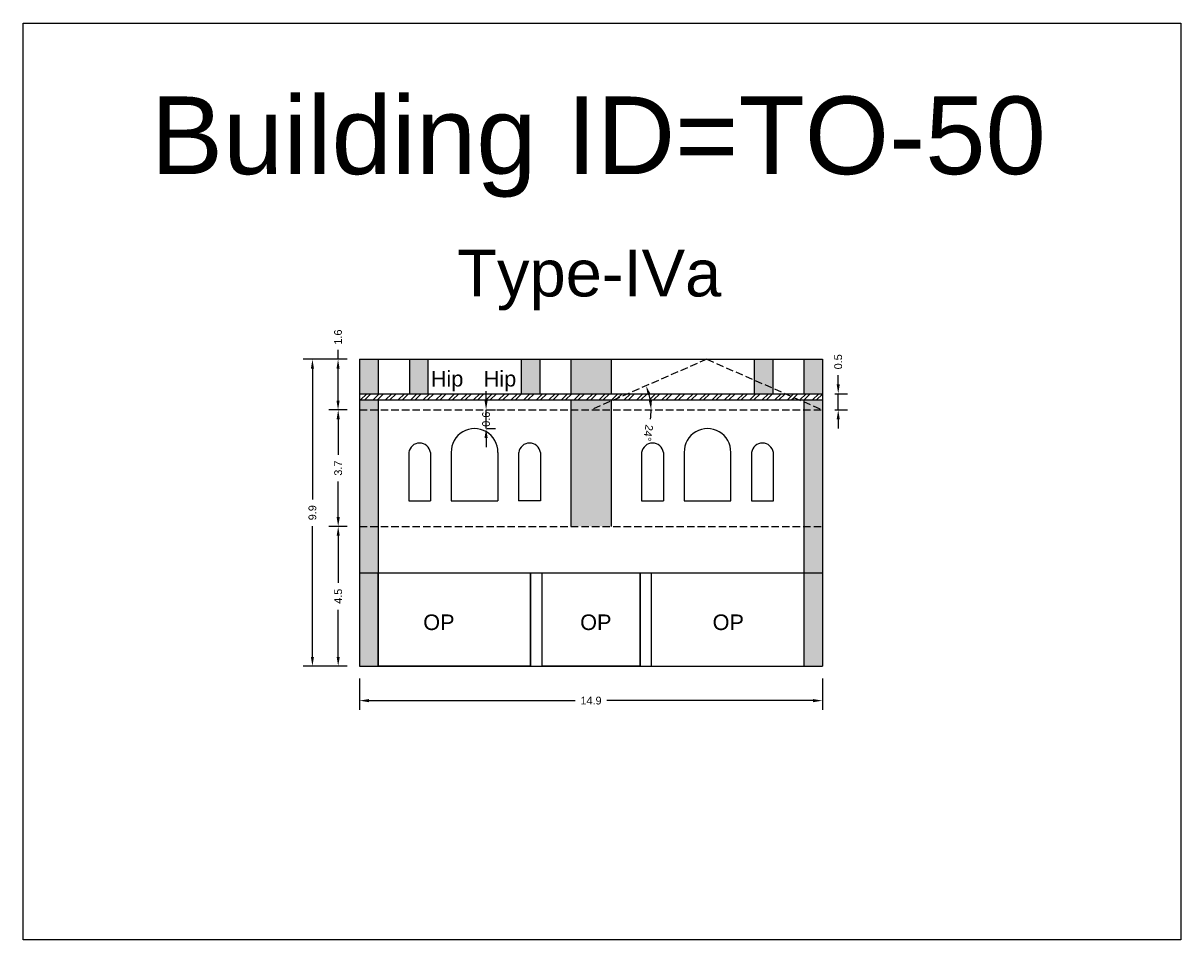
# Model space of a CAD drawing. Header units: metres. Extents: x 3416649 to 3417130, y -6713042 to -6712690.
# Tile 60 of 70: x 3417092 to 3417130, y -6712902 to -6712873. Entities that reach past the tile are written whole.
import ezdxf

# ---------------------------------------------------------------- set-up
doc = ezdxf.new("R2010")
doc.units = ezdxf.units.M
doc.linetypes.add('ACAD_ISO02W100', pattern=[15, 12, -3])
doc.layers.add('Dotted', color=7, linetype='ACAD_ISO02W100', plot=False)
doc.styles.get("Standard").update_dxf_attribs({"font": 'arial.ttf'})
doc.dimstyles.new('ISO-25', dxfattribs={"dimtxt": 0.25, "dimasz": 0.3, "dimexe": 0.3, "dimexo": 0.4, "dimgap": 0.2, "dimtad": 0, "dimdec": 1, "dimdsep": 46, "dimtxsty": 'Standard', "dimcen": 2.5, "dimadec": 0, "dimazin": 0, "dimtfac": 1, "dimtdec": 1, "dimtmove": 0, "dimatfit": 3, "dimfxl": 1, "dimarcsym": 0})
pattern_1 = [(45, (-110.99146, 1.45591), (-0.202055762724, 0.202055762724), []), (45, (-110.85676, 1.45591), (-0.202055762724, 0.202055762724), [])]

# ---------------------------------------------------------------- blocks, each defined once
blk = doc.blocks.new('*D399')
at = {"color": 0, "lineweight": -2, "transparency": 16777216}
for start, end in [(8.896, 14.7375), (351.104, 360)]:
    blk.add_arc((3417110.515, -6712885.194), 1.934, start, end, dxfattribs=at)
at = {"color": 0, "transparency": 16777216}
for points in [[(3417112.338, -6712884.719), (3417112.433, -6712884.686), (3417112.287, -6712884.419)], [(3417112.476, -6712884.891), (3417112.376, -6712884.899), (3417112.449, -6712885.194)]]:
    blk.add_solid(points, dxfattribs=at)
at = {"layer": 'Defpoints', "color": 0, "transparency": 16777216}
for p in [(3417114.24, -6712883.564), (3417112.376, -6712884.669), (3417103.065, -6712885.194), (3417110.515, -6712885.194), (3417117.965, -6712885.194)]:
    blk.add_point(p, dxfattribs=at)
at = {"color": 0, "transparency": 16777216, "insert": (3417112.357, -6712885.935), "char_height": 0.25, "attachment_point": 5, "rotation": 261.104}
blk.add_mtext('24°', dxfattribs=at)
blk = doc.blocks.new('*D400')
at = {"color": 0, "lineweight": -2, "transparency": 16777216}
for p, q in [((3417103.065, -6712893.844), (3417103.065, -6712894.853)), ((3417117.965, -6712893.844), (3417117.965, -6712894.853)), ((3417103.365, -6712894.553), (3417110.002, -6712894.553)), ((3417117.665, -6712894.553), (3417111.028, -6712894.553))]:
    blk.add_line(p, q, dxfattribs=at)
at = {"color": 0, "transparency": 16777216}
for points in [[(3417103.365, -6712894.503), (3417103.365, -6712894.603), (3417103.065, -6712894.553)], [(3417117.665, -6712894.503), (3417117.665, -6712894.603), (3417117.965, -6712894.553)]]:
    blk.add_solid(points, dxfattribs=at)
at = {"layer": 'Defpoints', "color": 0, "transparency": 16777216}
for p in [(3417103.065, -6712893.444), (3417117.965, -6712893.444), (3417117.965, -6712894.553)]:
    blk.add_point(p, dxfattribs=at)
at = {"color": 0, "transparency": 16777216, "insert": (3417110.515, -6712894.553), "char_height": 0.25, "attachment_point": 5}
blk.add_mtext('14.9', dxfattribs=at)
blk = doc.blocks.new('*D401')
at = {"color": 0, "lineweight": -2, "transparency": 16777216}
for p, q in [((3417102.665, -6712883.564), (3417101.245, -6712883.564)), ((3417101.545, -6712883.864), (3417101.545, -6712888.076)), ((3417101.545, -6712893.144), (3417101.545, -6712888.932)), ((3417102.665, -6712893.444), (3417101.245, -6712893.444))]:
    blk.add_line(p, q, dxfattribs=at)
at = {"color": 0, "transparency": 16777216}
for points in [[(3417101.495, -6712883.864), (3417101.595, -6712883.864), (3417101.545, -6712883.564)], [(3417101.495, -6712893.144), (3417101.595, -6712893.144), (3417101.545, -6712893.444)]]:
    blk.add_solid(points, dxfattribs=at)
at = {"layer": 'Defpoints', "color": 0, "transparency": 16777216}
for p in [(3417101.545, -6712883.564), (3417103.065, -6712883.564), (3417103.065, -6712893.444)]:
    blk.add_point(p, dxfattribs=at)
at = {"color": 0, "transparency": 16777216, "insert": (3417101.545, -6712888.504), "char_height": 0.25, "attachment_point": 5, "rotation": 90}
blk.add_mtext('9.9', dxfattribs=at)
blk = doc.blocks.new('*D402')
at = {"color": 0, "lineweight": -2, "transparency": 16777216}
for p, q in [((3417102.665, -6712888.944), (3417102.074, -6712888.944)), ((3417102.374, -6712889.244), (3417102.374, -6712890.761)), ((3417102.374, -6712893.144), (3417102.374, -6712891.628)), ((3417102.665, -6712893.444), (3417102.074, -6712893.444))]:
    blk.add_line(p, q, dxfattribs=at)
at = {"color": 0, "transparency": 16777216}
for points in [[(3417102.324, -6712889.244), (3417102.424, -6712889.244), (3417102.374, -6712888.944)], [(3417102.324, -6712893.144), (3417102.424, -6712893.144), (3417102.374, -6712893.444)]]:
    blk.add_solid(points, dxfattribs=at)
at = {"layer": 'Defpoints', "color": 0, "transparency": 16777216}
for p in [(3417102.374, -6712888.944), (3417103.065, -6712888.944), (3417103.065, -6712893.444)]:
    blk.add_point(p, dxfattribs=at)
at = {"color": 0, "transparency": 16777216, "insert": (3417102.374, -6712891.194), "char_height": 0.25, "attachment_point": 5, "rotation": 90}
blk.add_mtext('4.5', dxfattribs=at)
blk = doc.blocks.new('*D403')
at = {"color": 0, "lineweight": -2, "transparency": 16777216}
for p, q in [((3417102.665, -6712885.194), (3417102.074, -6712885.194)), ((3417102.374, -6712885.494), (3417102.374, -6712886.642)), ((3417102.374, -6712888.644), (3417102.374, -6712887.497)), ((3417102.665, -6712888.944), (3417102.074, -6712888.944))]:
    blk.add_line(p, q, dxfattribs=at)
at = {"color": 0, "transparency": 16777216}
for points in [[(3417102.324, -6712885.494), (3417102.424, -6712885.494), (3417102.374, -6712885.194)], [(3417102.324, -6712888.644), (3417102.424, -6712888.644), (3417102.374, -6712888.944)]]:
    blk.add_solid(points, dxfattribs=at)
at = {"layer": 'Defpoints', "color": 0, "transparency": 16777216}
for p in [(3417102.374, -6712885.194), (3417103.065, -6712885.194), (3417103.065, -6712888.944)]:
    blk.add_point(p, dxfattribs=at)
at = {"color": 0, "transparency": 16777216, "insert": (3417102.374, -6712887.069), "char_height": 0.25, "attachment_point": 5, "rotation": 90}
blk.add_mtext('3.7', dxfattribs=at)
blk = doc.blocks.new('*D404')
at = {"color": 0, "lineweight": -2, "transparency": 16777216}
for p, q in [((3417102.37, -6712883.564), (3417102.37, -6712883.264)), ((3417102.665, -6712883.564), (3417102.07, -6712883.564)), ((3417102.37, -6712884.894), (3417102.37, -6712883.864)), ((3417102.665, -6712885.194), (3417102.07, -6712885.194))]:
    blk.add_line(p, q, dxfattribs=at)
at = {"color": 0, "transparency": 16777216}
for points in [[(3417102.32, -6712883.864), (3417102.42, -6712883.864), (3417102.37, -6712883.564)], [(3417102.32, -6712884.894), (3417102.42, -6712884.894), (3417102.37, -6712885.194)]]:
    blk.add_solid(points, dxfattribs=at)
at = {"layer": 'Defpoints', "color": 0, "transparency": 16777216}
for p in [(3417102.37, -6712883.564), (3417103.065, -6712883.564), (3417103.065, -6712885.194)]:
    blk.add_point(p, dxfattribs=at)
at = {"color": 0, "transparency": 16777216, "insert": (3417102.37, -6712882.849), "char_height": 0.25, "attachment_point": 5, "rotation": 90}
blk.add_mtext('1.6', dxfattribs=at)
blk = doc.blocks.new('*D405')
at = {"color": 0, "lineweight": -2, "transparency": 16777216}
for p, q in [((3417107.136, -6712884.894), (3417107.136, -6712884.594)), ((3417107.136, -6712885.794), (3417107.136, -6712885.194)), ((3417107.165, -6712885.194), (3417107.436, -6712885.194)), ((3417107.165, -6712885.794), (3417107.436, -6712885.794)), ((3417107.136, -6712886.094), (3417107.136, -6712886.394))]:
    blk.add_line(p, q, dxfattribs=at)
at = {"color": 0, "transparency": 16777216}
for points in [[(3417107.086, -6712884.894), (3417107.186, -6712884.894), (3417107.136, -6712885.194)], [(3417107.086, -6712886.094), (3417107.186, -6712886.094), (3417107.136, -6712885.794)]]:
    blk.add_solid(points, dxfattribs=at)
at = {"layer": 'Defpoints', "color": 0, "transparency": 16777216}
for p in [(3417106.765, -6712885.194), (3417107.136, -6712885.194), (3417106.765, -6712885.794)]:
    blk.add_point(p, dxfattribs=at)
at = {"color": 0, "transparency": 16777216, "insert": (3417107.136, -6712885.494), "char_height": 0.25, "attachment_point": 5, "rotation": 90}
blk.add_mtext('0.6', dxfattribs=at)
blk = doc.blocks.new('*D406')
at = {"color": 0, "lineweight": -2, "transparency": 16777216}
for p, q in [((3417118.474, -6712884.374), (3417118.474, -6712884.074)), ((3417118.365, -6712884.674), (3417118.774, -6712884.674)), ((3417118.474, -6712885.194), (3417118.474, -6712884.674)), ((3417118.365, -6712885.194), (3417118.774, -6712885.194)), ((3417118.474, -6712885.494), (3417118.474, -6712885.794))]:
    blk.add_line(p, q, dxfattribs=at)
at = {"color": 0, "transparency": 16777216}
for points in [[(3417118.424, -6712884.374), (3417118.524, -6712884.374), (3417118.474, -6712884.674)], [(3417118.424, -6712885.494), (3417118.524, -6712885.494), (3417118.474, -6712885.194)]]:
    blk.add_solid(points, dxfattribs=at)
at = {"layer": 'Defpoints', "color": 0, "transparency": 16777216}
for p in [(3417117.965, -6712884.674), (3417118.474, -6712884.674), (3417117.965, -6712885.194)]:
    blk.add_point(p, dxfattribs=at)
at = {"color": 0, "transparency": 16777216, "insert": (3417118.474, -6712883.646), "char_height": 0.25, "attachment_point": 5, "rotation": 90}
blk.add_mtext('0.5', dxfattribs=at)

msp = doc.modelspace()

# ---------------------------------------------------------------- hatches: boundary and pattern name
h = msp.add_hatch(color=256)
h.dxf.hatch_style = 1
h.paths.add_polyline_path([(3417103.065, -6712884.674), (3417103.665, -6712884.674), (3417103.665, -6712883.564), (3417103.065, -6712883.564)])
h.paths.add_polyline_path([(3417104.665, -6712884.674), (3417105.265, -6712884.674), (3417105.265, -6712883.564), (3417104.665, -6712883.564)])
h.paths.add_polyline_path([(3417108.265, -6712884.674), (3417108.865, -6712884.674), (3417108.865, -6712883.564), (3417108.265, -6712883.564)])
h.paths.add_polyline_path([(3417111.165, -6712883.564), (3417109.865, -6712883.564), (3417109.865, -6712884.674), (3417111.165, -6712884.674)])
h.paths.add_polyline_path([(3417111.165, -6712885.194), (3417109.865, -6712885.194), (3417109.865, -6712888.944), (3417111.165, -6712888.944)])
h.paths.add_polyline_path([(3417116.365, -6712883.564), (3417115.765, -6712883.564), (3417115.765, -6712884.232), (3417116.365, -6712884.494)])
h.paths.add_polyline_path([(3417116.365, -6712884.674), (3417116.365, -6712884.494), (3417115.765, -6712884.232), (3417115.765, -6712884.674)])
h.paths.add_polyline_path([(3417117.965, -6712883.564), (3417117.365, -6712883.564), (3417117.365, -6712884.674), (3417117.965, -6712884.674)])
h.paths.add_polyline_path([(3417106.878, -6712884.715), (3417108.176, -6712884.715), (3417108.176, -6712883.685), (3417106.878, -6712883.685)], flags=9)
h = msp.add_hatch()
h.set_pattern_fill('ANSI32', color=256, scale=0.03)
h.set_pattern_definition(pattern_1)
h.paths.add_polyline_path([(3417103.065, -6712884.674), (3417103.065, -6712884.874), (3417111.246, -6712884.874), (3417111.703, -6712884.674)])
h.paths.add_polyline_path([(3417106.878, -6712884.715), (3417108.176, -6712884.715), (3417108.176, -6712883.685), (3417106.878, -6712883.685)], flags=9)
h.paths.add_polyline_path([(3417105.175, -6712884.715), (3417106.473, -6712884.715), (3417106.473, -6712883.685), (3417105.175, -6712883.685)], flags=9)
h = msp.add_hatch()
h.set_pattern_fill('ANSI32', color=256, scale=0.03)
h.set_pattern_definition(pattern_1)
h.paths.add_polyline_path([(3417116.777, -6712884.674), (3417111.703, -6712884.674), (3417111.246, -6712884.874), (3417117.234, -6712884.874)])
h = msp.add_hatch()
h.set_pattern_fill('ANSI32', color=256, scale=0.03)
h.set_pattern_definition(pattern_1)
h.paths.add_polyline_path([(3417117.965, -6712884.674), (3417116.777, -6712884.674), (3417117.234, -6712884.874), (3417117.965, -6712884.874)])
h = msp.add_hatch(color=256)
h.dxf.hatch_style = 1
h.paths.add_polyline_path([(3417117.965, -6712890.444), (3417117.365, -6712890.444), (3417117.365, -6712893.444), (3417117.965, -6712893.444)])
h.paths.add_polyline_path([(3417117.965, -6712888.944), (3417117.365, -6712888.944), (3417117.365, -6712890.444), (3417117.965, -6712890.444)])
h.paths.add_polyline_path([(3417117.965, -6712885.194), (3417117.365, -6712885.194), (3417117.365, -6712888.944), (3417117.965, -6712888.944)])
h.paths.add_polyline_path([(3417103.665, -6712890.444), (3417103.065, -6712890.444), (3417103.065, -6712893.444), (3417103.665, -6712893.444)])
h.paths.add_polyline_path([(3417103.665, -6712888.944), (3417103.065, -6712888.944), (3417103.065, -6712890.444), (3417103.665, -6712890.444)])
h.paths.add_polyline_path([(3417103.665, -6712885.194), (3417103.065, -6712885.194), (3417103.065, -6712888.944), (3417103.665, -6712888.944)])
h.paths.add_polyline_path([(3417103.665, -6712884.874), (3417103.065, -6712884.874), (3417103.065, -6712885.194), (3417103.665, -6712885.194)])
h.paths.add_polyline_path([(3417117.965, -6712884.874), (3417117.365, -6712884.874), (3417117.365, -6712884.932), (3417117.965, -6712885.194)])
h.paths.add_polyline_path([(3417117.365, -6712884.932), (3417117.365, -6712885.194), (3417117.965, -6712885.194)], flags=17)
h = msp.add_hatch(color=256)
h.dxf.hatch_style = 1
h.paths.add_polyline_path([(3417111.165, -6712884.91), (3417111.165, -6712884.874), (3417109.865, -6712884.874), (3417109.865, -6712885.194), (3417110.515, -6712885.194)])
h.paths.add_polyline_path([(3417111.165, -6712884.91), (3417110.515, -6712885.194), (3417111.165, -6712885.194)], flags=17)

# ---------------------------------------------------------------- linework, layer by layer
for points in [[(3417092.231, -6712872.746), (3417129.506, -6712872.746), (3417129.506, -6712902.253), (3417092.231, -6712902.253)], [(3417103.665, -6712890.444), (3417108.564, -6712890.444), (3417108.564, -6712893.444), (3417103.665, -6712893.444)], [(3417108.938, -6712890.444), (3417112.092, -6712890.444), (3417112.092, -6712893.444), (3417108.938, -6712893.444)]]:
    msp.add_lwpolyline(points, close=True)
for points in [[(3417103.065, -6712883.564), (3417117.965, -6712883.564)], [(3417103.065, -6712883.564), (3417103.065, -6712893.444)], [(3417103.665, -6712883.564), (3417103.665, -6712884.674)], [(3417104.665, -6712883.564), (3417104.665, -6712884.674)], [(3417105.265, -6712883.564), (3417105.265, -6712884.674)], [(3417108.265, -6712883.564), (3417108.265, -6712884.674)], [(3417108.865, -6712883.564), (3417108.865, -6712884.674)], [(3417109.865, -6712883.564), (3417109.865, -6712884.674)], [(3417111.165, -6712883.564), (3417111.165, -6712884.674)], [(3417115.765, -6712883.564), (3417115.765, -6712884.674)], [(3417116.365, -6712883.564), (3417116.365, -6712884.674)], [(3417117.365, -6712883.564), (3417117.365, -6712884.674)], [(3417117.965, -6712883.564), (3417117.965, -6712893.444)], [(3417103.065, -6712884.674), (3417117.965, -6712884.674)], [(3417103.065, -6712884.874), (3417117.965, -6712884.874)], [(3417103.665, -6712884.874), (3417103.665, -6712893.444)], [(3417109.865, -6712884.874), (3417109.865, -6712888.944)], [(3417111.165, -6712884.874), (3417111.165, -6712888.944)], [(3417117.365, -6712884.874), (3417117.365, -6712893.444)], [(3417104.645, -6712886.564), (3417104.645, -6712888.124)], [(3417105.345, -6712886.564), (3417105.345, -6712888.124)], [(3417106.015, -6712886.564), (3417106.015, -6712888.124)], [(3417107.515, -6712886.564), (3417107.515, -6712888.124)], [(3417108.185, -6712886.564), (3417108.185, -6712888.124)], [(3417108.885, -6712886.564), (3417108.885, -6712888.124)], [(3417112.145, -6712886.564), (3417112.145, -6712888.124)], [(3417112.845, -6712886.564), (3417112.845, -6712888.124)], [(3417104.645, -6712888.124), (3417105.345, -6712888.124)], [(3417106.015, -6712888.124), (3417107.515, -6712888.124)], [(3417108.885, -6712888.124), (3417108.185, -6712888.124)], [(3417112.145, -6712888.124), (3417112.845, -6712888.124)], [(3417103.065, -6712890.444), (3417117.965, -6712890.444)], [(3417108.564, -6712893.444), (3417108.564, -6712890.444)], [(3417108.938, -6712893.444), (3417108.938, -6712890.444)], [(3417112.092, -6712893.444), (3417112.092, -6712890.444)], [(3417112.466, -6712893.444), (3417112.466, -6712890.444)], [(3417103.065, -6712893.444), (3417117.965, -6712893.444)]]:
    msp.add_lwpolyline(points)
for points in [[(3417113.515, -6712888.124), (3417115.015, -6712888.124), (3417115.015, -6712886.564, 1.026667), (3417113.515, -6712886.564)], [(3417115.685, -6712888.124), (3417116.385, -6712888.124), (3417116.385, -6712886.564, 0.857143), (3417115.685, -6712886.564)]]:
    msp.add_lwpolyline(points, format="xyb", close=True)
for centre, radius, start, end in [((3417106.765, -6712886.545), 0.75, 358.4923, 181.5077), ((3417104.995, -6712886.618), 0.354, 8.7974, 171.2026), ((3417108.535, -6712886.618), 0.354, 8.7974, 171.2026), ((3417112.495, -6712886.618), 0.354, 8.7974, 171.2026)]:
    msp.add_arc(centre, radius, start, end)
at = {"layer": 'Dotted', "ltscale": 0.02}
for points in [[(3417114.24, -6712883.564), (3417110.515, -6712885.194)], [(3417114.24, -6712883.564), (3417117.965, -6712885.194)], [(3417103.065, -6712885.194), (3417117.965, -6712885.194)], [(3417103.065, -6712888.944), (3417117.965, -6712888.944)]]:
    msp.add_lwpolyline(points, dxfattribs=at)

# ---------------------------------------------------------------- texts
for s, width, heights, insert, char_height, attachment_point in [('Building ID=TO-50', 67.86454, [0.517], (3417096.336, -6712875.106), 2.5, 1), ('Type-IVa ', 9.99112, [0.517], (3417106.207, -6712880.042), 1.5, 1), ('Hip', 67.86454, [0], (3417105.356, -6712883.942), 0.5, 1), ('Hip', 67.86454, [0], (3417107.059, -6712883.942), 0.5, 1), ('OP', 67.86454, [0], (3417106.121, -6712891.78), 0.5, 3), ('OP', 67.86454, [0], (3417111.174, -6712891.78), 0.5, 3), ('OP', 67.86454, [0], (3417115.438, -6712891.78), 0.5, 3)]:
    msp.add_mtext_dynamic_manual_height_columns(s, width=width, gutter_width=12.5, heights=heights, dxfattribs=dict(insert=insert, char_height=char_height, attachment_point=attachment_point))

# ---------------------------------------------------------------- dimensions: what is measured, and where the dimension line sits
for base, p1, p2, picture, middle in [((3417102.37, -6712883.564), (3417103.065, -6712885.194), (3417103.065, -6712883.564), '*D404', (3417102.37, -6712882.849)), ((3417118.474, -6712884.674), (3417117.965, -6712885.194), (3417117.965, -6712884.674), '*D406', (3417118.474, -6712883.646)), ((3417101.545, -6712883.564), (3417103.065, -6712893.444), (3417103.065, -6712883.564), '*D401', (3417101.545, -6712888.504)), ((3417102.373985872, -6712885.194250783), (3417103.065029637, -6712888.944250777), (3417103.065029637, -6712885.194250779), '*D403', (3417102.373985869, -6712887.069250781)), ((3417102.374, -6712888.944), (3417103.065, -6712893.444), (3417103.065, -6712888.944), '*D402', (3417102.374, -6712891.194))]:
    dim = msp.add_linear_dim(base=base, p1=p1, p2=p2, angle=90, dimstyle='ISO-25')
    dim.commit()
    dim.dimension.update_dxf_attribs({"geometry": picture, "text_midpoint": middle})
dim = msp.add_angular_dim_2l(base=(3417112.376, -6712884.669), line1=((3417103.065, -6712885.194), (3417117.965, -6712885.194)), line2=((3417114.24, -6712883.564), (3417110.515, -6712885.194)), dimstyle='ISO-25')
dim.commit()
dim.dimension.update_dxf_attribs({"geometry": '*D399', "text_midpoint": (3417112.357, -6712885.935)})
dim = msp.add_linear_dim(base=(3417107.136, -6712885.194), p1=(3417106.765, -6712885.794), p2=(3417106.765, -6712885.194), angle=90, dimstyle='ISO-25')
dim.commit()
dim.dimension.update_dxf_attribs({"geometry": '*D405', "text_midpoint": (3417107.136, -6712885.494), "dimtype": 160})
dim = msp.add_linear_dim(base=(3417117.965, -6712894.553), p1=(3417103.065, -6712893.444), p2=(3417117.965, -6712893.444), dimstyle='ISO-25')
dim.commit()
dim.dimension.update_dxf_attribs({"geometry": '*D400', "text_midpoint": (3417110.515, -6712894.553)})

doc.saveas('drawing.dxf')
